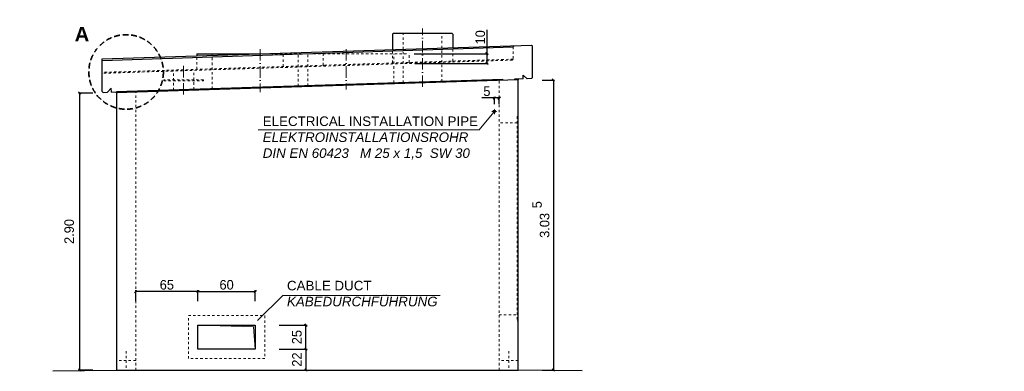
# Model space of a CAD drawing. Header units: millimetres. Extents: x -19424 to 109295, y -11926 to 8715.
# Tile 34 of 38: x 20754 to 31051, y -2067 to 1612. Entities that reach past the tile are written whole.
import ezdxf

# ---------------------------------------------------------------- set-up
doc = ezdxf.new("R2010")
doc.units = ezdxf.units.MM
doc.linetypes.add('ACAD_ISO10W100', pattern=[18, 12, -3, 0, -3])
doc.linetypes.add('JIS_02_1.0', pattern=[2, 1, -1])
doc.layers.add('Bemaßung', color=7, linetype='Continuous', lineweight=13)
doc.layers.add('Beschriftung', color=7, linetype='Continuous')
doc.styles.add('LBB3.5M1000', font='isocp.shx', dxfattribs={"height": 3.5})
doc.dimstyles.new('DIN', dxfattribs={"dimtxt": 2.5, "dimasz": 2.5, "dimexe": 1.25, "dimexo": 0.625, "dimtad": 1, "dimtih": 1, "dimdec": 4, "dimdsep": 46, "dimlunit": 6, "dimtxsty": 'Standard', "dimcen": 2.5, "dimadec": 0, "dimazin": 0, "dimtfac": 1, "dimtdec": 4, "dimtmove": 0, "dimatfit": 3, "dimfxl": 0, "dimtvp": 1, "dimtolj": 1, "dimtzin": 0, "dimarcsym": 0})

# ---------------------------------------------------------------- blocks, each defined once
blk = doc.blocks.new('_Oblique')
at = {"color": 0, "linetype": 'ByBlock', "lineweight": -2}
blk.add_line((-0.5, -0.5), (0.5, 0.5), dxfattribs=at)
blk = doc.blocks.new('*D177')
at = {"layer": 'Bemaßung', "color": 0, "lineweight": -2, "transparency": 16777216}
for p, q in [((21518, 845), (21369, 845)), ((21381, 845), (21381, -2054)), ((21518, -2054), (21369, -2054))]:
    blk.add_line(p, q, dxfattribs=at)
at = {"layer": 'DEFPOINTS', "color": 0, "transparency": 16777216}
for p in [(21768, 845), (21381, -2054), (21768, -2054)]:
    blk.add_point(p, dxfattribs=at)
at = {"layer": 'Bemaßung', "color": 0, "lineweight": -2, "transparency": 16777216, "xscale": 25, "yscale": 25, "zscale": 25}
for p, rotation in [((21381, 845), 90), ((21381, -2054), 270)]:
    blk.add_blockref('_Oblique', p, dxfattribs=dict(at, rotation=rotation))
at = {"layer": 'Bemaßung', "color": 0, "transparency": 16777216, "insert": (21272, -604), "char_height": 100, "attachment_point": 5, "rotation": 90}
blk.add_mtext('\\A1;2.90', dxfattribs=at)
blk = doc.blocks.new('*D182')
at = {"layer": 'Bemaßung', "color": 0, "lineweight": -2, "transparency": 16777216}
for p, q in [((21968, -1334), (21968, -1219)), ((22618, -1232), (21968, -1232)), ((22618, -1334), (22618, -1219))]:
    blk.add_line(p, q, dxfattribs=at)
at = {"layer": 'DEFPOINTS', "color": 0, "transparency": 16777216}
for p in [(21968, -1232), (21968, -1484), (22618, -1484)]:
    blk.add_point(p, dxfattribs=at)
at = {"layer": 'Bemaßung', "color": 0, "lineweight": -2, "transparency": 16777216, "xscale": 25, "yscale": 25, "zscale": 25, "rotation": 180}
blk.add_blockref('_Oblique', (21968, -1232), dxfattribs=at)
at = {"layer": 'Bemaßung', "color": 0, "lineweight": -2, "transparency": 16777216, "xscale": 25, "yscale": 25, "zscale": 25}
blk.add_blockref('_Oblique', (22618, -1232), dxfattribs=at)
at = {"layer": 'Bemaßung', "color": 0, "transparency": 16777216, "insert": (22293, -1162), "char_height": 100, "attachment_point": 5}
blk.add_mtext('\\A1;65', dxfattribs=at)
blk = doc.blocks.new('*D183')
at = {"layer": 'Bemaßung', "color": 0, "lineweight": -2, "transparency": 16777216}
for p, q in [((22618, -1334), (22618, -1219)), ((22618, -1232), (23218, -1232)), ((23218, -1334), (23218, -1219))]:
    blk.add_line(p, q, dxfattribs=at)
at = {"layer": 'DEFPOINTS', "color": 0, "transparency": 16777216}
for p in [(23218, -1232), (22618, -1484), (23218, -1484)]:
    blk.add_point(p, dxfattribs=at)
at = {"layer": 'Bemaßung', "color": 0, "lineweight": -2, "transparency": 16777216, "xscale": 25, "yscale": 25, "zscale": 25, "rotation": 180}
blk.add_blockref('_Oblique', (22618, -1232), dxfattribs=at)
at = {"layer": 'Bemaßung', "color": 0, "lineweight": -2, "transparency": 16777216, "xscale": 25, "yscale": 25, "zscale": 25}
blk.add_blockref('_Oblique', (23218, -1232), dxfattribs=at)
at = {"layer": 'Bemaßung', "color": 0, "transparency": 16777216, "insert": (22918, -1162), "char_height": 100, "attachment_point": 5}
blk.add_mtext('\\A1;60', dxfattribs=at)
blk = doc.blocks.new('*D184')
at = {"layer": 'Bemaßung', "color": 0, "lineweight": -2, "transparency": 16777216}
for p, q in [((23468, -1834), (23761, -1834)), ((23748, -1834), (23748, -2054)), ((23468, -2054), (23761, -2054))]:
    blk.add_line(p, q, dxfattribs=at)
at = {"layer": 'DEFPOINTS', "color": 0, "transparency": 16777216}
for p in [(23318, -1834), (23318, -2054), (23748, -2054)]:
    blk.add_point(p, dxfattribs=at)
at = {"layer": 'Bemaßung', "color": 0, "lineweight": -2, "transparency": 16777216, "xscale": 25, "yscale": 25, "zscale": 25}
for p, rotation in [((23748, -1834), 90), ((23748, -2054), 270)]:
    blk.add_blockref('_Oblique', p, dxfattribs=dict(at, rotation=rotation))
at = {"layer": 'Bemaßung', "color": 0, "transparency": 16777216, "insert": (23653, -1944), "char_height": 100, "attachment_point": 5, "rotation": 90}
blk.add_mtext('\\A1;22', dxfattribs=at)
blk = doc.blocks.new('*D185')
at = {"layer": 'Bemaßung', "color": 0, "lineweight": -2, "transparency": 16777216}
for p, q in [((23468, -1584), (23761, -1584)), ((23748, -1834), (23748, -1584)), ((23468, -1834), (23761, -1834))]:
    blk.add_line(p, q, dxfattribs=at)
at = {"layer": 'DEFPOINTS', "color": 0, "transparency": 16777216}
for p in [(23318, -1584), (23748, -1584), (23318, -1834)]:
    blk.add_point(p, dxfattribs=at)
at = {"layer": 'Bemaßung', "color": 0, "lineweight": -2, "transparency": 16777216, "xscale": 25, "yscale": 25, "zscale": 25}
for p, rotation in [((23748, -1584), 90), ((23748, -1834), 270)]:
    blk.add_blockref('_Oblique', p, dxfattribs=dict(at, rotation=rotation))
at = {"layer": 'Bemaßung', "color": 0, "transparency": 16777216, "insert": (23653, -1709), "char_height": 100, "attachment_point": 5, "rotation": 90}
blk.add_mtext('\\A1;25', dxfattribs=at)
blk = doc.blocks.new('*D202')
at = {"layer": 'Bemaßung', "color": 0, "lineweight": -2, "transparency": 16777216}
for p, q in [((25718, 793), (25586, 793)), ((25718, 729), (25718, 805)), ((25768, 793), (25718, 793)), ((25768, 729), (25768, 805))]:
    blk.add_line(p, q, dxfattribs=at)
at = {"layer": 'DEFPOINTS', "color": 0, "transparency": 16777216}
for p in [(25768, 793), (25718, 679), (25768, 679)]:
    blk.add_point(p, dxfattribs=at)
at = {"layer": 'Bemaßung', "color": 0, "lineweight": -2, "transparency": 16777216, "xscale": 25, "yscale": 25, "zscale": 25, "rotation": 180}
blk.add_blockref('_Oblique', (25718, 793), dxfattribs=at)
at = {"layer": 'Bemaßung', "color": 0, "lineweight": -2, "transparency": 16777216, "xscale": 25, "yscale": 25, "zscale": 25}
blk.add_blockref('_Oblique', (25768, 793), dxfattribs=at)
at = {"layer": 'Bemaßung', "color": 0, "transparency": 16777216, "insert": (25640, 863), "char_height": 100, "attachment_point": 5}
blk.add_mtext('\\A1;5', dxfattribs=at)
blk = doc.blocks.new('*D220')
at = {"layer": 'Bemaßung', "color": 0, "lineweight": -2, "transparency": 16777216}
for p, q in [((25641, 1255), (25641, 1507)), ((24878, 1255), (25653, 1255)), ((25641, 1155), (25641, 1255)), ((24888, 1155), (25653, 1155))]:
    blk.add_line(p, q, dxfattribs=at)
at = {"layer": 'DEFPOINTS', "color": 0, "transparency": 16777216}
for p in [(24828, 1255), (24838, 1155), (25641, 1155)]:
    blk.add_point(p, dxfattribs=at)
at = {"layer": 'Bemaßung', "color": 0, "lineweight": -2, "transparency": 16777216, "xscale": 25, "yscale": 25, "zscale": 25}
for p, rotation in [((25641, 1255), 90), ((25641, 1155), 270)]:
    blk.add_blockref('_Oblique', p, dxfattribs=dict(at, rotation=rotation))
at = {"layer": 'Bemaßung', "color": 0, "transparency": 16777216, "insert": (25571, 1428), "char_height": 100, "attachment_point": 5, "rotation": 90}
blk.add_mtext('\\A1;10', dxfattribs=at)
blk = doc.blocks.new('*D230')
at = {"layer": 'Bemaßung', "color": 0, "lineweight": -2, "transparency": 16777216}
for p, q in [((26218, 981), (26348, 981)), ((26335, 981), (26335, -2054)), ((26218, -2054), (26348, -2054))]:
    blk.add_line(p, q, dxfattribs=at)
at = {"layer": 'DEFPOINTS', "color": 0, "transparency": 16777216}
for p in [(25968, 981), (25968, -2054), (26335, -2054)]:
    blk.add_point(p, dxfattribs=at)
at = {"layer": 'Bemaßung', "color": 0, "lineweight": -2, "transparency": 16777216, "xscale": 25, "yscale": 25, "zscale": 25}
for p, rotation in [((26335, 981), 90), ((26335, -2054), 270)]:
    blk.add_blockref('_Oblique', p, dxfattribs=dict(at, rotation=rotation))
at = {"layer": 'Bemaßung', "color": 0, "transparency": 16777216, "insert": (26244, -540), "char_height": 100, "attachment_point": 5, "rotation": 90}
blk.add_mtext('\\A1;3.03', dxfattribs=at)

msp = doc.modelspace()

# ---------------------------------------------------------------- hatches: boundary and pattern name
h = msp.add_hatch(color=256)
h.dxf.hatch_style = 1
h.paths.add_polyline_path([(23217.871, -1584.188), (22617.871, -1584.188), (23197.542, -1601.818), (23217.871, -1834.188)])

# ---------------------------------------------------------------- linework, layer by layer
for p, q in [((24652.871, 1460.899), (24662.871, 1470.899)), ((24652.871, 1460.899), (24652.871, 1298.979)), ((24662.871, 1470.899), (25272.871, 1470.899)), ((25272.871, 1470.899), (25282.871, 1460.899)), ((25282.871, 1460.899), (25282.871, 1319.26)), ((21617.632, 1201.27), (26105.079, 1345.728)), ((26105.079, 1345.728), (26115.396, 1336.056)), ((21617.632, 1185.57), (25915.396, 1329.603)), ((22607.871, 1254.758), (22607.871, 1233.216)), ((22607.871, 1254.758), (23275.608, 1254.758)), ((25905.724, 1189.219), (25915.396, 1199.536)), ((21099.596, -2061.711), (21767.871, -2054.188)), ((26636.147, -2061.711), (25967.871, -2054.188))]:
    msp.add_line(p, q)
at = {"linetype": 'JIS_02_1.0', "lineweight": 9, "ltscale": 25}
for p, q in [((25915.396, 1329.603), (25925.069, 1339.921)), ((23275.608, 1254.758), (24827.871, 1254.758)), ((23507.871, 1122.179), (23507.871, 1254.758)), ((23927.871, 1135.728), (23927.871, 1254.758)), ((24652.871, 1158.897), (24652.871, 1298.979)), ((24827.871, 1164.764), (24827.871, 1254.758)), ((25282.871, 1179.176), (25282.871, 1319.26)), ((25915.396, 1329.603), (25915.396, 1199.536)), ((23927.871, 1135.728), (23938.189, 1126.056)), ((24643.199, 1148.58), (24652.871, 1158.897)), ((24827.871, 1164.764), (24838.189, 1155.091)), ((25282.871, 1179.176), (25293.189, 1169.503)), ((21967.871, -1954.188), (21767.871, -1954.188)), ((21867.871, -1854.188), (21867.871, -2054.188)), ((25967.871, -1954.188), (25767.871, -1954.188)), ((25867.871, -1854.188), (25867.871, -2054.188))]:
    msp.add_line(p, q, dxfattribs=at)
at = {"lineweight": 9}
for p in [(22617.871, -1584.188), (23217.871, -1834.188)]:
    msp.add_line(p, (23197.542, -1601.818), dxfattribs=at)
at = {"linetype": 'JIS_02_1.0', "lineweight": 9, "ltscale": 25}
msp.add_lwpolyline([(23317.871, -1934.188), (22517.871, -1934.188), (22517.871, -1484.188), (23317.871, -1484.188)], close=True, dxfattribs=at)
msp.add_lwpolyline([(23217.871, -1834.188), (22617.871, -1834.188), (22617.871, -1584.188), (23217.871, -1584.188), (23217.871, -1834.188)])
at = {"layer": 'Beschriftung', "lineweight": 9}
for q in [(23242.085, -1535.05), (25151.257, -1273.294)]:
    msp.add_line((23504.185, -1272.95), q, dxfattribs=at)

# ---------------------------------------------------------------- texts
at = {"layer": 'Bemaßung', "insert": (26164.392, -323.511), "char_height": 100, "attachment_point": 5, "rotation": 90}
msp.add_mtext('\\A1;5', dxfattribs=at)
at = {"layer": 'Beschriftung', "insert": (-5819.218, 990.549), "char_height": 150, "width": 1682.94636, "attachment_point": 1, "style": 'LBB3.5M1000', "bg_fill": 2}
msp.add_mtext('\\pi331.57;{\\fArial|b1|i0|c0|p34;TOP VIEW\\P\\pi154.76;\\fArial|b1|i1|c0|p34;DRAUFSICHT}', dxfattribs=at)
at = {"layer": 'Beschriftung', "lineweight": 15, "insert": (23548.959, -1119.877), "char_height": 100, "width": 949.81042, "attachment_point": 1, "style": 'LBB3.5M1000'}
msp.add_mtext('{\\fArial|b0|i0|c0|p34;CABLE DUCT\\P\\fArial|b0|i1|c0|p34;KABEDURCHFÜHRUNG}', dxfattribs=at)

# ---------------------------------------------------------------- dimensions: what is measured, and where the dimension line sits
at = {"layer": 'Bemaßung'}
for base, p2, text, picture, middle in [((21967.871, -1231.515), (21967.871, -1484.188), '65', '*D182', (22292.871, -1161.515)), ((23217.871, -1231.515), (23217.871, -1484.188), '60', '*D183', (22917.871, -1161.515))]:
    dim = msp.add_linear_dim(base=base, p1=(22617.871, -1484.188), p2=p2, text=text, dimstyle='DIN', override={"dimscale": 10, "dimtxt": 10, "dimexo": 15, "dimgap": 2, "dimdec": 2, "dimblk1": 'Oblique', "dimblk2": 'Oblique', "dimsah": 1, "dimtdec": 2, "dimtmove": 2}, dxfattribs=at)
    dim.commit()
    dim.dimension.update_dxf_attribs({"geometry": picture, "text_midpoint": middle})
for base, p2, text, picture, middle in [((23748.029, -1584.188), (23317.871, -1584.188), '25', '*D185', (23653.082, -1709.188)), ((23748.029, -2054.188), (23317.871, -2054.188), '22', '*D184', (23653.082, -1944.188))]:
    dim = msp.add_linear_dim(base=base, p1=(23317.871, -1834.188), p2=p2, angle=90, text=text, dimstyle='DIN', override={"dimscale": 10, "dimtxt": 10, "dimexo": 15, "dimgap": 2, "dimdec": 2, "dimblk1": 'Oblique', "dimblk2": 'Oblique', "dimsah": 1, "dimtdec": 2, "dimtmove": 2}, dxfattribs=at)
    dim.commit()
    dim.dimension.update_dxf_attribs({"geometry": picture, "text_midpoint": middle, "dimtype": 160})

# ---------------------------------------------------------------- next in the draw order: hatches: boundary and pattern name
h = msp.add_hatch(color=256)
h.dxf.hatch_style = 1
h.paths.add_polyline_path([(25957.871, 990.797), (25967.871, 991.119), (25967.871, 981.41), (25957.871, 981.088)])
h = msp.add_hatch(color=256)
h.dxf.hatch_style = 1
h.paths.add_polyline_path([(21767.871, 855.929), (21777.871, 856.257), (21777.871, 846.252), (21767.871, 845.929)])

# ---------------------------------------------------------------- next in the draw order: linework, layer by layer
at = {"linetype": 'JIS_02_1.0', "lineweight": 9, "ltscale": 25}
for p, q in [((24765.371, 952.406), (24765.371, 1470.899)), ((25170.371, 965.44), (25170.371, 1470.899)), ((22767.871, 888.196), (22767.871, 1254.758)), ((23667.871, 917.231), (23667.871, 1254.758)), ((23767.871, 920.457), (23767.871, 1254.758)), ((24667.871, 949.492), (24667.871, 1254.758)), ((25905.724, 1189.219), (21617.538, 1051.189)), ((25915.396, 1199.536), (21617.632, 1061.197)), ((22607.871, 1093.143), (22607.871, 1233.216)), ((22360.821, 875.064), (22360.821, 1075.168)), ((22574.921, 881.971), (22574.921, 1082.075)), ((22598.199, 1082.826), (22607.871, 1093.143)), ((23498.199, 1111.861), (23507.871, 1122.179)), ((25767.871, -2054.188), (25767.871, 984.67)), ((21967.871, -2054.188), (21967.871, 862.387))]:
    msp.add_line(p, q, dxfattribs=at)
at = {"linetype": 'ACAD_ISO10W100', "lineweight": 9, "ltscale": 10}
for p, q in [((24967.871, 909.824), (24967.871, 1520.899)), ((23267.871, 1304.758), (23267.871, 854.327)), ((24167.871, 1304.758), (24167.871, 883.362)), ((22467.871, 828.518), (22467.871, 1128.622))]:
    msp.add_line(p, q, dxfattribs=at)
for p, q in [((26115.396, 1005.885), (26115.396, 1336.056)), ((21617.632, 861.093), (21617.632, 1201.27)), ((26020.768, 992.826), (26019.478, 1032.805)), ((26019.478, 1032.805), (26060.747, 994.116)), ((25807.528, 985.947), (21767.871, 855.935)), ((25778.868, 985.024), (25779.181, 975.324)), ((25807.528, 985.947), (25807.841, 976.248)), ((26020.768, 992.826), (25927.892, 989.83)), ((25927.892, 989.83), (25928.205, 980.131)), ((26105.723, 995.567), (26060.747, 994.116)), ((26105.723, 995.567), (26115.396, 1005.885)), ((21617.632, 861.093), (21627.949, 851.421)), ((21627.949, 851.421), (21672.926, 852.872)), ((21711.615, 894.141), (21672.926, 852.872)), ((21712.905, 854.161), (21711.615, 894.141)), ((21712.905, 854.161), (21767.871, 855.935)), ((21767.871, 845.929), (21767.871, 855.929)), ((21767.871, 845.929), (21767.871, 855.929)), ((21767.871, 855.929), (21767.871, 845.929)), ((21807.528, 857.214), (21807.851, 847.219)), ((21927.569, 861.087), (21927.891, 851.092)), ((21957.554, 862.054), (21957.877, 852.059))]:
    msp.add_line(p, q)
at = {"linetype": 'ACAD_ISO10W100', "lineweight": 9}
for p, q in [((25690.565, 651.937), (25745.178, 651.937)), ((25717.871, 624.63), (25717.871, 679.243))]:
    msp.add_line(p, q, dxfattribs=at)
msp.add_lwpolyline([(25967.871, 981.41), (21767.871, 845.929), (21767.871, -2054.188), (25967.871, -2054.188), (25967.871, 981.41)])
at = {"linetype": 'JIS_02_1.0', "lineweight": 18, "ltscale": 25}
msp.add_lwpolyline([(22260.821, 973.57), (22674.921, 973.57), (22674.921, 983.57), (22260.821, 983.57)], close=True, dxfattribs=at)
for points in [[(25967.871, 981.41), (25957.871, 981.088), (25957.871, 990.797), (25967.871, 991.119)], [(21777.871, 846.252), (21767.871, 845.929), (21767.871, 855.929), (21777.871, 856.257)]]:
    msp.add_lwpolyline(points, close=True)
at = {"linetype": 'JIS_02_1.0', "lineweight": 9, "ltscale": 25}
msp.add_lwpolyline([(25767.871, -1475.188), (25957.871, -1475.188), (25957.871, 534.812), (25767.871, 534.812)], dxfattribs=at)
msp.add_lwpolyline([(25957.871, -1540.188), (25967.871, -1540.188), (25967.871, 599.812), (25957.871, 599.812)], close=True, dxfattribs=at)
msp.add_circle((25717.871, 651.937), 12.5)
at = {"layer": 'Beschriftung', "lineweight": 9}
for p, q in [((25559.687, 461.006), (25713.036, 646.291)), ((23246.919, 461.006), (25559.687, 461.006))]:
    msp.add_line(p, q, dxfattribs=at)

# ---------------------------------------------------------------- next in the draw order: texts
at = {"layer": 'Beschriftung', "insert": (19626.172, 1537.339), "char_height": 150, "width": 195.94711, "attachment_point": 1, "style": 'LBB3.5M1000', "bg_fill": 2}
msp.add_mtext('\\pi22.718;{\\fArial|b1|i0|c0|p34;A}', dxfattribs=at)
at = {"layer": 'Beschriftung', "lineweight": 15, "insert": (23295.78, 599.776), "char_height": 100, "width": 2443.72695, "attachment_point": 1, "style": 'LBB3.5M1000'}
msp.add_mtext('{\\fArial|b0|i0|c0|p34;ELECTRICAL INSTALLATION PIPE\\P\\fArial|b0|i1|c0|p34;ELEKTROINSTALLATIONSROHR\\fArial|b0|i0|c0|p34;\\P\\fArial|b0|i1|c0|p34;DIN EN 60423   M 25 x 1,5  SW 30}', dxfattribs=at)

# ---------------------------------------------------------------- next in the draw order: dimensions: what is measured, and where the dimension line sits
at = {"layer": 'Bemaßung'}
dim = msp.add_linear_dim(base=(25767.871, 792.886), p1=(25717.871, 679.243), p2=(25767.871, 679.243), text='5', dimstyle='DIN', override={"dimscale": 10, "dimtxt": 10, "dimexo": 5, "dimgap": 2, "dimdec": 2, "dimblk1": 'Oblique', "dimblk2": 'Oblique', "dimsah": 1, "dimtdec": 2}, dxfattribs=at)
dim.commit()
dim.dimension.update_dxf_attribs({"geometry": '*D202', "text_midpoint": (25639.538, 792.886), "dimtype": 160})
dim = msp.add_linear_dim(base=(26335.128, -2054.188), p1=(25967.871, 980.987), p2=(25967.871, -2054.188), angle=90, text='3.03', dimstyle='DIN', override={"dimscale": 10, "dimtxt": 10, "dimexo": 25, "dimgap": 2, "dimdec": 2, "dimblk1": 'Oblique', "dimblk2": 'Oblique', "dimsah": 1, "dimtdec": 2, "dimtmove": 2}, dxfattribs=at)
dim.commit()
dim.dimension.update_dxf_attribs({"geometry": '*D230', "text_midpoint": (26244.032, -539.827), "dimtype": 160})

# ---------------------------------------------------------------- next in the draw order: linework, layer by layer
at = {"layer": 'Beschriftung', "linetype": 'ACAD_ISO10W100', "lineweight": 35, "ltscale": 5}
msp.add_circle((21866.901, 1065.423), 389.979, dxfattribs=at)

# ---------------------------------------------------------------- next in the draw order: texts
at = {"layer": 'Beschriftung', "insert": (19632.821, -70.985), "char_height": 150, "width": 195.94711, "attachment_point": 1, "style": 'LBB3.5M1000', "bg_fill": 2}
msp.add_mtext('\\pi35.098;{\\fArial|b1|i0|c0|p34;D}', dxfattribs=at)

# ---------------------------------------------------------------- next in the draw order: texts
at = {"layer": 'Beschriftung', "insert": (21307.057, 1537.339), "char_height": 150, "width": 195.94711, "attachment_point": 1, "style": 'LBB3.5M1000', "bg_fill": 2}
msp.add_mtext('\\pi22.718;{\\fArial|b1|i0|c0|p34;A}', dxfattribs=at)

# ---------------------------------------------------------------- next in the draw order: dimensions: what is measured, and where the dimension line sits
at = {"layer": 'Bemaßung'}
dim = msp.add_linear_dim(base=(21381.144, -2054.188), p1=(21767.871, 845.49), p2=(21767.871, -2054.188), angle=90, text='2.90', dimstyle='DIN', override={"dimscale": 10, "dimtxt": 10, "dimexo": 25, "dimgap": 2, "dimdec": 2, "dimblk1": 'Oblique', "dimblk2": 'Oblique', "dimsah": 1, "dimtdec": 2, "dimtmove": 2}, dxfattribs=at)
dim.commit()
dim.dimension.update_dxf_attribs({"geometry": '*D177', "text_midpoint": (21272.237, -604.349), "dimtype": 160})

# ---------------------------------------------------------------- next in the draw order: dimensions: what is measured, and where the dimension line sits
dim = msp.add_linear_dim(base=(25640.609, 1155.091), p1=(24827.871, 1254.758), p2=(24838.189, 1155.091), angle=90, text='10', dimstyle='DIN', override={"dimscale": 10, "dimtxt": 10, "dimexo": 5, "dimgap": 2, "dimdec": 2, "dimblk1": 'Oblique', "dimblk2": 'Oblique', "dimsah": 1, "dimtdec": 2}, dxfattribs=at)
dim.commit()
dim.dimension.update_dxf_attribs({"geometry": '*D220', "text_midpoint": (25640.609, 1428.349), "dimtype": 160})

doc.saveas('drawing.dxf')
